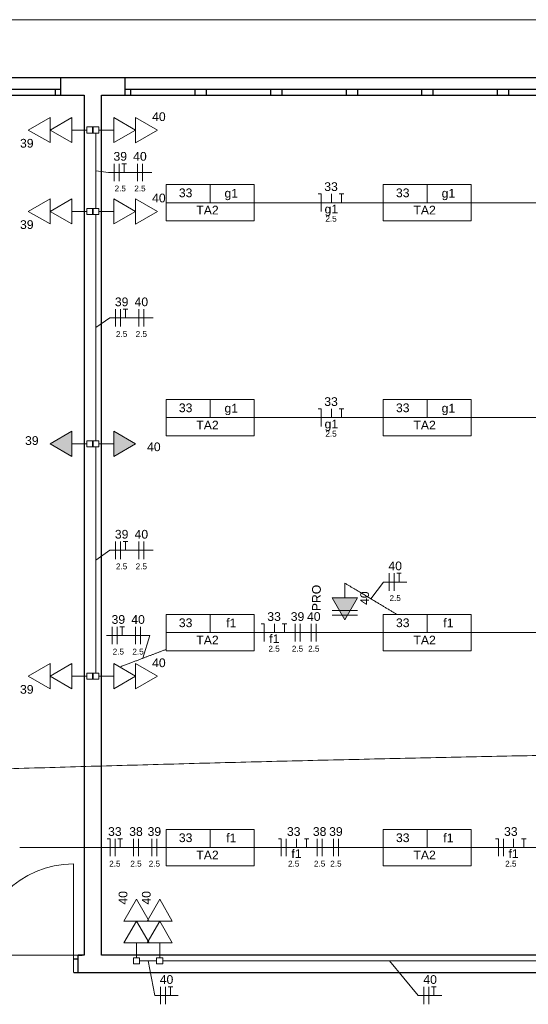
# Model space of a CAD drawing. Header units: millimetres. Extents: x 55082 to 85113, y -5867 to -946.
# Tile 18 of 77: x 57831 to 58268, y -3830 to -2982. Entities that reach past the tile are written whole.
import ezdxf

# ---------------------------------------------------------------- set-up
doc = ezdxf.new("R2010")
doc.units = ezdxf.units.MM
doc.header["$MEASUREMENT"] = 0
for name, color, linetype, lineweight in [('EL-Condutos', 5, 'Continuous', 20), ('EL-Fios (Fase 1)', 7, 'Continuous', 5), ('EL-Fios (Fase 2)', 7, 'Continuous', 5), ('EL-Fios (Fase 3)', 7, 'Continuous', 5), ('EL-Fios (Neutro)', 7, 'Continuous', 5), ('EL-Fios (Retorno)', 7, 'Continuous', 5), ('EL-Fios (Terra)', 7, 'Continuous', 5), ('EL-Textos fios', 7, 'Continuous', 20), ('FINA', 8, 'Continuous', 5), ('P-SIMBOL', 5, 'Continuous', 20), ('Textos', 7, 'Continuous', 5)]:
    doc.layers.add(name, color=color, linetype=linetype, lineweight=lineweight)
doc.styles.add('Arial', font='arial.ttf')

msp = doc.modelspace()

# ---------------------------------------------------------------- hatches: boundary and pattern name
at = {"layer": 'P-SIMBOL', "linetype": 'Continuous'}
for points in [[(57875.77, -3336.32), (57857.02, -3347.14), (57875.77, -3357.97)], [(57911.68, -3357.97), (57930.43, -3347.14), (57911.68, -3336.32)], [(58099.51, -3479.83), (58110.34, -3498.58), (58121.16, -3479.83)]]:
    msp.add_hatch(color=256, dxfattribs=at).paths.add_polyline_path(points)

# ---------------------------------------------------------------- linework, layer by layer
for p, q in [((58752.48, -3032.14), (55586.23, -3032.14)), ((57866.23, -3047.14), (57866.23, -3032.14)), ((57866.23, -3047.14), (57866.23, -3032.14)), ((57921.44, -3047.14), (57921.44, -3032.14)), ((57921.44, -3047.14), (57921.44, -3032.14)), ((57866.23, -3042.14), (57346.23, -3042.14)), ((57861.23, -3042.14), (57861.23, -3047.14)), ((58441.44, -3042.14), (57921.44, -3042.14)), ((57926.44, -3047.14), (57926.44, -3042.14)), ((57981.44, -3042.14), (57981.44, -3047.14)), ((57991.44, -3047.14), (57991.44, -3042.14)), ((58046.44, -3042.14), (58046.44, -3047.14)), ((58056.44, -3047.14), (58056.44, -3042.14)), ((58111.44, -3042.14), (58111.44, -3047.14)), ((58121.44, -3047.14), (58121.44, -3042.14)), ((58176.44, -3042.14), (58176.44, -3047.14)), ((58186.44, -3047.14), (58186.44, -3042.14)), ((58241.44, -3042.14), (58241.44, -3047.14)), ((58251.44, -3047.14), (58251.44, -3042.14)), ((57880.99, -3787.14), (57884.69, -3787.14)), ((57880.99, -3802.14), (57880.99, -3787.14)), ((57880.99, -3802.14), (57880.99, -3787.14)), ((58369.69, -3787.14), (57901.23, -3787.14)), ((57880.99, -3790.64), (57876.99, -3790.64)), ((57877.42, -3802.14), (58365.69, -3802.14)), ((57880.99, -3802.14), (57884.69, -3802.14))]:
    msp.add_line(p, q)
for points in [[(57326.23, -3047.14), (57886.23, -3047.14)], [(57886.23, -3047.14), (57886.23, -3787.14)], [(57901.23, -3047.14), (58461.23, -3047.14)], [(57901.23, -3787.14), (57901.23, -3047.14)], [(57886.23, -3787.14), (57880.99, -3787.14)]]:
    msp.add_lwpolyline(points)
at = {"layer": 'EL-Condutos', "linetype": 'Continuous', "ltscale": 50}
for points in [[(57896.23, -3144.53), (57896.23, -3141.47), (57896.23, -3138.6), (57896.23, -3135.9), (57896.23, -3133.36), (57896.23, -3130.96), (57896.23, -3128.7), (57896.23, -3126.56), (57896.23, -3124.53), (57896.23, -3122.59), (57896.23, -3120.72), (57896.23, -3118.93), (57896.23, -3117.19), (57896.23, -3115.48), (57896.23, -3113.81), (57896.23, -3112.14), (57896.23, -3110.48), (57896.23, -3108.81), (57896.23, -3107.1), (57896.23, -3105.36), (57896.23, -3103.56), (57896.23, -3101.7), (57896.23, -3099.76), (57896.23, -3097.73), (57896.23, -3095.58), (57896.23, -3093.32), (57896.23, -3090.93), (57896.23, -3088.39), (57896.23, -3085.69), (57896.23, -3082.82), (57896.23, -3079.76)], [(58032.5, -3139.64), (58037.09, -3139.64), (58041.5, -3139.64), (58045.73, -3139.64), (58049.81, -3139.64), (58053.73, -3139.64), (58057.53, -3139.64), (58061.2, -3139.64), (58064.77, -3139.64), (58068.25, -3139.64), (58071.64, -3139.64), (58074.97, -3139.64), (58078.25, -3139.64), (58081.49, -3139.64), (58084.7, -3139.64), (58087.89, -3139.64), (58091.09, -3139.64), (58094.3, -3139.64), (58097.53, -3139.64), (58100.81, -3139.64), (58104.14, -3139.64), (58107.54, -3139.64), (58111.01, -3139.64), (58114.58, -3139.64), (58118.25, -3139.64), (58122.05, -3139.64), (58125.98, -3139.64), (58130.05, -3139.64), (58134.29, -3139.64), (58138.69, -3139.64), (58143.28, -3139.64)], [(58219.17, -3139.64), (58223.76, -3139.64), (58228.17, -3139.64), (58232.4, -3139.64), (58236.47, -3139.64), (58240.4, -3139.64), (58244.2, -3139.64), (58247.87, -3139.64), (58251.44, -3139.64), (58254.92, -3139.64), (58258.31, -3139.64), (58261.64, -3139.64), (58264.92, -3139.64), (58268.15, -3139.64), (58271.36, -3139.64), (58274.56, -3139.64), (58277.75, -3139.64), (58280.96, -3139.64), (58284.2, -3139.64), (58287.48, -3139.64), (58290.81, -3139.64), (58294.2, -3139.64), (58297.68, -3139.64), (58301.25, -3139.64), (58304.92, -3139.64), (58308.72, -3139.64), (58312.64, -3139.64), (58316.72, -3139.64), (58320.95, -3139.64), (58325.36, -3139.64), (58329.95, -3139.64)], [(57896.23, -3344.5), (57896.23, -3335.16), (57896.23, -3326.41), (57896.23, -3318.21), (57896.23, -3310.51), (57896.23, -3303.27), (57896.23, -3296.46), (57896.23, -3290.03), (57896.23, -3283.93), (57896.23, -3278.13), (57896.23, -3272.58), (57896.23, -3267.24), (57896.23, -3262.07), (57896.23, -3257.02), (57896.23, -3252.06), (57896.23, -3247.14), (57896.23, -3242.23), (57896.23, -3237.27), (57896.23, -3232.22), (57896.23, -3227.05), (57896.23, -3221.71), (57896.23, -3216.16), (57896.23, -3210.36), (57896.23, -3204.26), (57896.23, -3197.83), (57896.23, -3191.01), (57896.23, -3183.78), (57896.23, -3176.08), (57896.23, -3167.88), (57896.23, -3159.13), (57896.23, -3149.79)], [(58143.28, -3324.64), (58138.69, -3324.64), (58134.29, -3324.64), (58130.05, -3324.64), (58125.98, -3324.64), (58122.05, -3324.64), (58118.25, -3324.64), (58114.58, -3324.64), (58111.01, -3324.64), (58107.54, -3324.64), (58104.14, -3324.64), (58100.81, -3324.64), (58097.53, -3324.64), (58094.3, -3324.64), (58091.09, -3324.64), (58087.89, -3324.64), (58084.7, -3324.64), (58081.49, -3324.64), (58078.25, -3324.64), (58074.97, -3324.64), (58071.64, -3324.64), (58068.25, -3324.64), (58064.77, -3324.64), (58061.2, -3324.64), (58057.53, -3324.64), (58053.73, -3324.64), (58049.81, -3324.64), (58045.73, -3324.64), (58041.5, -3324.64), (58037.09, -3324.64), (58032.5, -3324.64)], [(58329.95, -3324.64), (58325.36, -3324.64), (58320.95, -3324.64), (58316.72, -3324.64), (58312.64, -3324.64), (58308.72, -3324.64), (58304.92, -3324.64), (58301.25, -3324.64), (58297.68, -3324.64), (58294.2, -3324.64), (58290.81, -3324.64), (58287.48, -3324.64), (58284.2, -3324.64), (58280.96, -3324.64), (58277.75, -3324.64), (58274.56, -3324.64), (58271.36, -3324.64), (58268.15, -3324.64), (58264.92, -3324.64), (58261.64, -3324.64), (58258.31, -3324.64), (58254.92, -3324.64), (58251.44, -3324.64), (58247.87, -3324.64), (58244.2, -3324.64), (58240.4, -3324.64), (58236.47, -3324.64), (58232.4, -3324.64), (58228.17, -3324.64), (58223.76, -3324.64), (58219.17, -3324.64)], [(57896.23, -3544.5), (57896.23, -3535.16), (57896.23, -3526.41), (57896.23, -3518.21), (57896.23, -3510.51), (57896.23, -3503.27), (57896.23, -3496.46), (57896.23, -3490.03), (57896.23, -3483.93), (57896.23, -3478.13), (57896.23, -3472.58), (57896.23, -3467.24), (57896.23, -3462.07), (57896.23, -3457.02), (57896.23, -3452.06), (57896.23, -3447.14), (57896.23, -3442.23), (57896.23, -3437.27), (57896.23, -3432.22), (57896.23, -3427.05), (57896.23, -3421.71), (57896.23, -3416.16), (57896.23, -3410.36), (57896.23, -3404.26), (57896.23, -3397.83), (57896.23, -3391.01), (57896.23, -3383.78), (57896.23, -3376.08), (57896.23, -3367.88), (57896.23, -3359.13), (57896.23, -3349.79)], [(58155.3, -3494.06), (58153.99, -3493.27), (58152.7, -3492.5), (58151.45, -3491.74), (58150.21, -3491), (58149, -3490.27), (58147.79, -3489.55), (58146.6, -3488.83), (58145.41, -3488.11), (58144.21, -3487.39), (58143.02, -3486.67), (58141.8, -3485.94), (58140.58, -3485.21), (58139.33, -3484.46), (58138.06, -3483.69), (58136.76, -3482.91), (58135.42, -3482.11), (58134.04, -3481.28), (58132.62, -3480.42), (58131.15, -3479.54), (58129.62, -3478.62), (58128.04, -3477.67), (58126.39, -3476.68), (58124.67, -3475.65), (58122.88, -3474.57), (58121.02, -3473.45), (58119.07, -3472.27), (58117.03, -3471.05), (58114.9, -3469.77), (58112.67, -3468.43), (58110.34, -3467.03)], [(58143.28, -3509.64), (58138.69, -3509.64), (58134.29, -3509.64), (58130.05, -3509.64), (58125.98, -3509.64), (58122.05, -3509.64), (58118.25, -3509.64), (58114.58, -3509.64), (58111.01, -3509.64), (58107.54, -3509.64), (58104.14, -3509.64), (58100.81, -3509.64), (58097.53, -3509.64), (58094.3, -3509.64), (58091.09, -3509.64), (58087.89, -3509.64), (58084.7, -3509.64), (58081.49, -3509.64), (58078.25, -3509.64), (58074.97, -3509.64), (58071.64, -3509.64), (58068.25, -3509.64), (58064.77, -3509.64), (58061.2, -3509.64), (58057.53, -3509.64), (58053.73, -3509.64), (58049.81, -3509.64), (58045.73, -3509.64), (58041.5, -3509.64), (58037.09, -3509.64), (58032.5, -3509.64)], [(58329.95, -3509.64), (58325.36, -3509.64), (58320.95, -3509.64), (58316.72, -3509.64), (58312.64, -3509.64), (58308.72, -3509.64), (58304.92, -3509.64), (58301.25, -3509.64), (58297.68, -3509.64), (58294.2, -3509.64), (58290.81, -3509.64), (58287.48, -3509.64), (58284.2, -3509.64), (58280.96, -3509.64), (58277.75, -3509.64), (58274.56, -3509.64), (58271.36, -3509.64), (58268.15, -3509.64), (58264.92, -3509.64), (58261.64, -3509.64), (58258.31, -3509.64), (58254.92, -3509.64), (58251.44, -3509.64), (58247.87, -3509.64), (58244.2, -3509.64), (58240.4, -3509.64), (58236.47, -3509.64), (58232.4, -3509.64), (58228.17, -3509.64), (58223.76, -3509.64), (58219.17, -3509.64)], [(57956.61, -3524.12), (57955.32, -3524.61), (57954.06, -3525.09), (57952.81, -3525.56), (57951.58, -3526.03), (57950.37, -3526.5), (57949.16, -3526.96), (57947.96, -3527.42), (57946.76, -3527.87), (57945.57, -3528.33), (57944.38, -3528.78), (57943.19, -3529.23), (57941.99, -3529.69), (57940.78, -3530.15), (57939.57, -3530.61), (57938.34, -3531.08), (57937.1, -3531.56), (57935.84, -3532.04), (57934.57, -3532.52), (57933.27, -3533.02), (57931.94, -3533.52), (57930.59, -3534.04), (57929.21, -3534.56), (57927.8, -3535.1), (57926.35, -3535.66), (57924.87, -3536.22), (57923.35, -3536.8), (57921.78, -3537.4), (57920.17, -3538.01), (57918.52, -3538.64), (57916.81, -3539.29)], [(58471.23, -3611.98), (58404.23, -3613.03), (58336.15, -3614.22), (58267.16, -3615.54), (58197.41, -3616.99), (58127.1, -3618.58), (58056.37, -3620.28), (57985.42, -3622.11), (57914.39, -3624.06), (57843.48, -3626.12), (57772.84, -3628.29), (57702.65, -3630.56), (57633.08, -3632.94), (57564.3, -3635.41), (57496.48, -3637.98), (57429.79, -3640.64), (57364.4, -3643.39), (57300.49, -3646.22), (57238.21, -3649.13), (57177.75, -3652.12), (57119.28, -3655.18), (57062.95, -3658.31), (57008.96, -3661.5), (56957.45, -3664.75), (56908.62, -3668.06), (56862.62, -3671.43), (56819.63, -3674.85), (56779.82, -3678.31), (56743.35, -3681.81), (56710.41, -3685.35), (56681.16, -3688.93)], [(57956.57, -3694.64), (57951.29, -3694.64), (57946.23, -3694.64), (57941.39, -3694.64), (57936.74, -3694.64), (57932.26, -3694.64), (57927.95, -3694.64), (57923.78, -3694.64), (57919.74, -3694.64), (57915.82, -3694.64), (57911.99, -3694.64), (57908.24, -3694.64), (57904.55, -3694.64), (57900.92, -3694.64), (57897.31, -3694.64), (57893.73, -3694.64), (57890.14, -3694.64), (57886.53, -3694.64), (57882.9, -3694.64), (57879.21, -3694.64), (57875.46, -3694.64), (57871.63, -3694.64), (57867.71, -3694.64), (57863.67, -3694.64), (57859.5, -3694.64), (57855.19, -3694.64), (57850.71, -3694.64), (57846.06, -3694.64), (57841.22, -3694.64), (57836.16, -3694.64), (57830.88, -3694.64)], [(58143.28, -3694.64), (58138.69, -3694.64), (58134.29, -3694.64), (58130.05, -3694.64), (58125.98, -3694.64), (58122.05, -3694.64), (58118.25, -3694.64), (58114.58, -3694.64), (58111.01, -3694.64), (58107.54, -3694.64), (58104.14, -3694.64), (58100.81, -3694.64), (58097.53, -3694.64), (58094.3, -3694.64), (58091.09, -3694.64), (58087.89, -3694.64), (58084.7, -3694.64), (58081.49, -3694.64), (58078.25, -3694.64), (58074.97, -3694.64), (58071.64, -3694.64), (58068.25, -3694.64), (58064.77, -3694.64), (58061.2, -3694.64), (58057.53, -3694.64), (58053.73, -3694.64), (58049.81, -3694.64), (58045.73, -3694.64), (58041.5, -3694.64), (58037.09, -3694.64), (58032.5, -3694.64)], [(58329.95, -3694.64), (58325.36, -3694.64), (58320.95, -3694.64), (58316.72, -3694.64), (58312.64, -3694.64), (58308.72, -3694.64), (58304.92, -3694.64), (58301.25, -3694.64), (58297.68, -3694.64), (58294.2, -3694.64), (58290.81, -3694.64), (58287.48, -3694.64), (58284.2, -3694.64), (58280.96, -3694.64), (58277.75, -3694.64), (58274.56, -3694.64), (58271.36, -3694.64), (58268.15, -3694.64), (58264.92, -3694.64), (58261.64, -3694.64), (58258.31, -3694.64), (58254.92, -3694.64), (58251.44, -3694.64), (58247.87, -3694.64), (58244.2, -3694.64), (58240.4, -3694.64), (58236.47, -3694.64), (58232.4, -3694.64), (58228.17, -3694.64), (58223.76, -3694.64), (58219.17, -3694.64)], [(57933.89, -3792.14), (57934.54, -3792.14), (57935.15, -3792.14), (57935.73, -3792.14), (57936.29, -3792.14), (57936.82, -3792.14), (57937.32, -3792.14), (57937.81, -3792.14), (57938.28, -3792.14), (57938.73, -3792.14), (57939.17, -3792.14), (57939.59, -3792.14), (57940.01, -3792.14), (57940.42, -3792.14), (57940.82, -3792.14), (57941.23, -3792.14), (57941.63, -3792.14), (57942.03, -3792.14), (57942.44, -3792.14), (57942.86, -3792.14), (57943.28, -3792.14), (57943.72, -3792.14), (57944.17, -3792.14), (57944.64, -3792.14), (57945.13, -3792.14), (57945.63, -3792.14), (57946.16, -3792.14), (57946.72, -3792.14), (57947.3, -3792.14), (57947.91, -3792.14), (57948.56, -3792.14)], [(57953.85, -3792.14), (57972.65, -3792.14), (57990.24, -3792.14), (58006.72, -3792.14), (58022.18, -3792.14), (58036.69, -3792.14), (58050.35, -3792.14), (58063.24, -3792.14), (58075.45, -3792.14), (58087.06, -3792.14), (58098.15, -3792.14), (58108.82, -3792.14), (58119.14, -3792.14), (58129.21, -3792.14), (58139.11, -3792.14), (58148.92, -3792.14), (58158.73, -3792.14), (58168.62, -3792.14), (58178.69, -3792.14), (58189.01, -3792.14), (58199.68, -3792.14), (58210.77, -3792.14), (58222.38, -3792.14), (58234.59, -3792.14), (58247.48, -3792.14), (58261.14, -3792.14), (58275.65, -3792.14), (58291.11, -3792.14), (58307.59, -3792.14), (58325.19, -3792.14), (58343.98, -3792.14)]]:
    msp.add_spline(points, degree=3, dxfattribs=at)
at = {"layer": 'EL-Fios (Fase 1)'}
for p, q in [((57911.99, -3121.08), (57911.99, -3106.08)), ((57932.08, -3121.08), (57932.08, -3106.08)), ((57913.19, -3246.31), (57913.19, -3231.31)), ((57933.28, -3246.31), (57933.28, -3231.31)), ((57913.19, -3446.31), (57913.19, -3431.31)), ((57933.28, -3446.31), (57933.28, -3431.31)), ((58148.39, -3473.57), (58148.39, -3458.57)), ((57910.36, -3519.66), (57910.36, -3504.66)), ((57930.45, -3519.66), (57930.45, -3504.66)), ((58067.55, -3517.14), (58067.55, -3502.14)), ((58081.54, -3517.14), (58081.54, -3502.14)), ((57928.68, -3702.14), (57928.68, -3687.14)), ((57944.48, -3702.14), (57944.48, -3687.14)), ((58086.57, -3702.14), (58086.57, -3687.14)), ((58100.56, -3702.14), (58100.56, -3687.14)), ((57951.81, -3829.51), (57951.81, -3814.51)), ((58178.4, -3829.51), (58178.4, -3814.51))]:
    msp.add_line(p, q, dxfattribs=at)
at = {"layer": 'EL-Fios (Fase 2)'}
for p, q in [((57916.28, -3121.08), (57916.28, -3106.08)), ((57936.37, -3121.08), (57936.37, -3106.08)), ((57917.48, -3246.31), (57917.48, -3231.31)), ((57937.57, -3246.31), (57937.57, -3231.31)), ((57917.48, -3446.31), (57917.48, -3431.31)), ((57937.57, -3446.31), (57937.57, -3431.31)), ((58152.68, -3473.57), (58152.68, -3458.57)), ((57914.65, -3519.66), (57914.65, -3504.66)), ((57934.73, -3519.66), (57934.73, -3504.66)), ((58071.84, -3517.14), (58071.84, -3502.14)), ((58085.83, -3517.14), (58085.83, -3502.14)), ((57932.97, -3702.14), (57932.97, -3687.14)), ((57948.77, -3702.14), (57948.77, -3687.14)), ((58090.86, -3702.14), (58090.86, -3687.14)), ((58104.85, -3702.14), (58104.85, -3687.14)), ((57956.1, -3829.51), (57956.1, -3814.51)), ((58182.68, -3829.51), (58182.68, -3814.51))]:
    msp.add_line(p, q, dxfattribs=at)
at = {"layer": 'EL-Fios (Fase 3)'}
for p, q in [((57912.88, -3702.14), (57912.88, -3687.14)), ((58060.07, -3702.14), (58060.07, -3687.14)), ((58246.74, -3702.14), (58246.74, -3687.14))]:
    msp.add_line(p, q, dxfattribs=at)
at = {"layer": 'EL-Fios (Neutro)'}
for p, q in [((58087.53, -3132.14), (58090.03, -3132.14)), ((58090.03, -3147.14), (58090.03, -3132.14)), ((58087.53, -3317.14), (58090.03, -3317.14)), ((58090.03, -3332.14), (58090.03, -3317.14)), ((58038.56, -3502.14), (58041.06, -3502.14)), ((58041.06, -3517.14), (58041.06, -3502.14)), ((57906.09, -3687.14), (57908.59, -3687.14)), ((57908.59, -3702.14), (57908.59, -3687.14)), ((58053.29, -3687.14), (58055.79, -3687.14)), ((58055.79, -3702.14), (58055.79, -3687.14)), ((58239.96, -3687.14), (58242.46, -3687.14)), ((58242.46, -3702.14), (58242.46, -3687.14))]:
    msp.add_line(p, q, dxfattribs=at)
at = {"layer": 'EL-Fios (Retorno)'}
for p, q in [((58098.78, -3139.64), (58098.78, -3132.14)), ((58098.78, -3324.64), (58098.78, -3317.14)), ((58049.81, -3509.64), (58049.81, -3502.14)), ((58068.82, -3694.64), (58068.82, -3687.14)), ((58255.49, -3694.64), (58255.49, -3687.14))]:
    msp.add_line(p, q, dxfattribs=at)
at = {"layer": 'EL-Fios (Terra)'}
for points in [[(57920.56, -3113.58), (57920.56, -3106.08), (57918.56, -3106.08), (57922.56, -3106.08)], [(58107.53, -3139.64), (58107.53, -3132.14), (58105.53, -3132.14), (58109.53, -3132.14)], [(57921.76, -3238.81), (57921.76, -3231.31), (57919.76, -3231.31), (57923.76, -3231.31)], [(58107.53, -3324.64), (58107.53, -3317.14), (58105.53, -3317.14), (58109.53, -3317.14)], [(57921.76, -3438.81), (57921.76, -3431.31), (57919.76, -3431.31), (57923.76, -3431.31)], [(58156.96, -3466.07), (58156.96, -3458.57), (58154.96, -3458.57), (58158.96, -3458.57)], [(57918.93, -3512.16), (57918.93, -3504.66), (57916.93, -3504.66), (57920.93, -3504.66)], [(58058.56, -3509.64), (58058.56, -3502.14), (58056.56, -3502.14), (58060.56, -3502.14)], [(57917.16, -3694.64), (57917.16, -3687.14), (57915.16, -3687.14), (57919.16, -3687.14)], [(58077.57, -3694.64), (58077.57, -3687.14), (58075.57, -3687.14), (58079.57, -3687.14)], [(58264.24, -3694.64), (58264.24, -3687.14), (58262.24, -3687.14), (58266.24, -3687.14)], [(57960.38, -3822.01), (57960.38, -3814.51), (57958.38, -3814.51), (57962.38, -3814.51)], [(58186.97, -3822.01), (58186.97, -3814.51), (58184.97, -3814.51), (58188.97, -3814.51)]]:
    msp.add_lwpolyline(points, dxfattribs=at)
at = {"layer": 'EL-Textos fios'}
for p, q in [((57896.23, -3112.14), (57907.17, -3113.58)), ((57907.17, -3113.58), (57944.33, -3113.58)), ((57896.23, -3247.14), (57908.37, -3238.81)), ((57908.37, -3238.81), (57945.54, -3238.81)), ((57896.23, -3447.14), (57908.37, -3438.81)), ((57908.37, -3438.81), (57945.54, -3438.81)), ((58132.83, -3480.55), (58143.57, -3466.07)), ((58143.57, -3466.07), (58163.79, -3466.07)), ((57905.53, -3512.16), (57942.7, -3512.16)), ((57936.72, -3531.7), (57942.7, -3512.16)), ((57941.23, -3792.14), (57946.99, -3822.01)), ((58148.92, -3792.14), (58173.57, -3822.01)), ((57946.99, -3822.01), (57967.21, -3822.01)), ((58173.57, -3822.01), (58193.79, -3822.01))]:
    msp.add_line(p, q, dxfattribs=at)
at = {"layer": 'FINA'}
msp.add_line((57876.99, -3708.64), (57876.99, -3802.14), dxfattribs=at)
msp.add_lwpolyline([(59696.23, -3032.14), (59696.23, -2982.14), (55586.23, -2982.14), (55586.23, -3032.14)], dxfattribs=at)
for points in [[(57326.23, -3047.14), (57326.23, -3787.14), (57886.23, -3787.14), (57886.23, -3047.14)], [(57901.23, -3047.14), (57901.23, -3787.14), (58461.23, -3787.14), (58461.23, -3047.14)]]:
    msp.add_lwpolyline(points, close=True, dxfattribs=at)
msp.add_arc((57876.99, -3790.64), 82, 90, 180, dxfattribs=at)
at = {"layer": 'P-SIMBOL'}
for p, q in [((57838.24, -3077.14), (57856.99, -3066.31)), ((57856.99, -3066.31), (57856.99, -3087.96)), ((57857.02, -3077.14), (57875.77, -3066.32)), ((57875.77, -3066.32), (57875.77, -3087.97)), ((57911.68, -3066.32), (57930.43, -3077.14)), ((57911.68, -3087.97), (57911.68, -3066.32)), ((57930.46, -3066.33), (57949.21, -3077.15)), ((57930.46, -3087.98), (57930.46, -3066.33)), ((57888.57, -3079.8), (57888.57, -3074.49)), ((57888.57, -3074.49), (57893.88, -3074.49)), ((57893.57, -3074.49), (57898.88, -3074.49)), ((57893.57, -3079.8), (57893.57, -3074.49)), ((57893.88, -3074.49), (57893.88, -3079.8)), ((57898.88, -3074.49), (57898.88, -3079.8)), ((57856.99, -3087.96), (57838.24, -3077.14)), ((57875.77, -3087.97), (57857.02, -3077.14)), ((57875.77, -3077.14), (57888.57, -3077.14)), ((57893.88, -3079.8), (57888.57, -3079.8)), ((57898.88, -3079.8), (57893.57, -3079.8)), ((57911.68, -3077.14), (57898.88, -3077.14)), ((57930.43, -3077.14), (57911.68, -3087.97)), ((57949.21, -3077.15), (57930.46, -3087.98)), ((57956.63, -3124.08), (57956.63, -3155.21)), ((57956.63, -3124.08), (58032.48, -3124.08)), ((57994.56, -3139.64), (57994.56, -3124.08)), ((58032.48, -3124.08), (58032.48, -3155.21)), ((58143.3, -3124.08), (58143.3, -3155.21)), ((58143.3, -3124.08), (58219.15, -3124.08)), ((58181.23, -3139.64), (58181.23, -3124.08)), ((58219.15, -3124.08), (58219.15, -3155.21)), ((57838.24, -3147.14), (57856.99, -3136.31)), ((57856.99, -3136.31), (57856.99, -3157.96)), ((57857.02, -3147.14), (57875.77, -3136.32)), ((57875.77, -3136.32), (57875.77, -3157.97)), ((57911.68, -3136.32), (57930.43, -3147.14)), ((57911.68, -3157.97), (57911.68, -3136.32)), ((57930.46, -3136.33), (57949.21, -3147.15)), ((57930.46, -3157.98), (57930.46, -3136.33)), ((57956.63, -3139.64), (58032.48, -3139.64)), ((58143.3, -3139.64), (58219.15, -3139.64)), ((57856.99, -3157.96), (57838.24, -3147.14)), ((57875.77, -3157.97), (57857.02, -3147.14)), ((57875.77, -3147.14), (57888.57, -3147.14)), ((57888.57, -3149.8), (57888.57, -3144.49)), ((57888.57, -3144.49), (57893.88, -3144.49)), ((57893.88, -3149.8), (57888.57, -3149.8)), ((57893.57, -3144.49), (57898.88, -3144.49)), ((57893.57, -3149.8), (57893.57, -3144.49)), ((57898.88, -3149.8), (57893.57, -3149.8)), ((57893.88, -3144.49), (57893.88, -3149.8)), ((57898.88, -3144.49), (57898.88, -3149.8)), ((57911.68, -3147.14), (57898.88, -3147.14)), ((57930.43, -3147.14), (57911.68, -3157.97)), ((57949.21, -3147.15), (57930.46, -3157.98)), ((57956.63, -3155.21), (58032.48, -3155.21)), ((58143.3, -3155.21), (58219.15, -3155.21)), ((57956.63, -3309.08), (57956.63, -3340.21)), ((57956.63, -3309.08), (58032.48, -3309.08)), ((57994.56, -3324.64), (57994.56, -3309.08)), ((58032.48, -3309.08), (58032.48, -3340.21)), ((58143.3, -3309.08), (58143.3, -3340.21)), ((58143.3, -3309.08), (58219.15, -3309.08)), ((58181.23, -3324.64), (58181.23, -3309.08)), ((58219.15, -3309.08), (58219.15, -3340.21)), ((57956.63, -3324.64), (58032.48, -3324.64)), ((58143.3, -3324.64), (58219.15, -3324.64)), ((57857.02, -3347.14), (57875.77, -3336.32)), ((57875.77, -3336.32), (57875.77, -3357.97)), ((57911.68, -3357.97), (57911.68, -3336.32)), ((57911.68, -3336.32), (57930.43, -3347.14)), ((57888.57, -3349.8), (57888.57, -3344.49)), ((57888.57, -3344.49), (57893.88, -3344.49)), ((57893.57, -3349.8), (57893.57, -3344.49)), ((57893.57, -3344.49), (57898.88, -3344.49)), ((57893.88, -3344.49), (57893.88, -3349.8)), ((57898.88, -3344.49), (57898.88, -3349.8)), ((57956.63, -3340.21), (58032.48, -3340.21)), ((58143.3, -3340.21), (58219.15, -3340.21)), ((57875.77, -3357.97), (57857.02, -3347.14)), ((57875.77, -3347.14), (57888.57, -3347.14)), ((57893.88, -3349.8), (57888.57, -3349.8)), ((57898.88, -3349.8), (57893.57, -3349.8)), ((57911.68, -3347.14), (57898.88, -3347.14)), ((57930.43, -3347.14), (57911.68, -3357.97)), ((58110.34, -3479.83), (58110.34, -3467.03)), ((58110.34, -3498.58), (58099.51, -3479.83)), ((58099.51, -3479.83), (58121.16, -3479.83)), ((58121.16, -3479.83), (58110.34, -3498.58)), ((58099.51, -3490.67), (58121.16, -3490.67)), ((57956.63, -3494.08), (57956.63, -3525.21)), ((57956.63, -3494.08), (58032.48, -3494.08)), ((57994.56, -3509.64), (57994.56, -3494.08)), ((58032.48, -3494.08), (58032.48, -3525.21)), ((58099.51, -3494.74), (58121.16, -3494.74)), ((58143.3, -3494.08), (58143.3, -3525.21)), ((58143.3, -3494.08), (58219.15, -3494.08)), ((58181.23, -3509.64), (58181.23, -3494.08)), ((58219.15, -3494.08), (58219.15, -3525.21)), ((57956.63, -3509.64), (58032.48, -3509.64)), ((58143.3, -3509.64), (58219.15, -3509.64)), ((57956.63, -3525.21), (58032.48, -3525.21)), ((58143.3, -3525.21), (58219.15, -3525.21)), ((57838.24, -3547.14), (57856.99, -3536.31)), ((57856.99, -3536.31), (57856.99, -3557.96)), ((57857.02, -3547.14), (57875.77, -3536.32)), ((57875.77, -3536.32), (57875.77, -3557.97)), ((57911.68, -3536.32), (57930.43, -3547.14)), ((57911.68, -3557.97), (57911.68, -3536.32)), ((57930.46, -3536.33), (57949.21, -3547.15)), ((57930.46, -3557.98), (57930.46, -3536.33)), ((57856.99, -3557.96), (57838.24, -3547.14)), ((57875.77, -3557.97), (57857.02, -3547.14)), ((57875.77, -3547.14), (57888.57, -3547.14)), ((57888.57, -3549.8), (57888.57, -3544.49)), ((57888.57, -3544.49), (57893.88, -3544.49)), ((57893.88, -3549.8), (57888.57, -3549.8)), ((57893.57, -3544.49), (57898.88, -3544.49)), ((57893.57, -3549.8), (57893.57, -3544.49)), ((57898.88, -3549.8), (57893.57, -3549.8)), ((57893.88, -3544.49), (57893.88, -3549.8)), ((57898.88, -3544.49), (57898.88, -3549.8)), ((57911.68, -3547.14), (57898.88, -3547.14)), ((57930.43, -3547.14), (57911.68, -3557.97)), ((57949.21, -3547.15), (57930.46, -3557.98)), ((57956.63, -3679.08), (57956.63, -3710.21)), ((57956.63, -3679.08), (58032.48, -3679.08)), ((57994.56, -3694.64), (57994.56, -3679.08)), ((58032.48, -3679.08), (58032.48, -3710.21)), ((58143.3, -3679.08), (58143.3, -3710.21)), ((58143.3, -3679.08), (58219.15, -3679.08)), ((58181.23, -3694.64), (58181.23, -3679.08)), ((58219.15, -3679.08), (58219.15, -3710.21)), ((57956.63, -3694.64), (58032.48, -3694.64)), ((58143.3, -3694.64), (58219.15, -3694.64)), ((57956.63, -3710.21), (58032.48, -3710.21)), ((58143.3, -3710.21), (58219.15, -3710.21)), ((57920.41, -3757.91), (57931.23, -3739.16)), ((57931.23, -3739.16), (57942.06, -3757.91)), ((57940.41, -3757.91), (57951.23, -3739.16)), ((57951.23, -3739.16), (57962.06, -3757.91)), ((57920.4, -3776.69), (57931.23, -3757.94)), ((57942.06, -3757.91), (57920.41, -3757.91)), ((57931.23, -3757.94), (57942.05, -3776.69)), ((57940.4, -3776.69), (57951.23, -3757.94)), ((57962.06, -3757.91), (57940.41, -3757.91)), ((57951.23, -3757.94), (57962.05, -3776.69)), ((57942.05, -3776.69), (57920.4, -3776.69)), ((57931.23, -3776.69), (57931.23, -3789.49)), ((57962.05, -3776.69), (57940.4, -3776.69)), ((57951.23, -3776.69), (57951.23, -3789.49)), ((57928.57, -3789.49), (57933.88, -3789.49)), ((57928.57, -3794.8), (57928.57, -3789.49)), ((57933.88, -3794.8), (57928.57, -3794.8)), ((57933.88, -3789.49), (57933.88, -3794.8)), ((57948.57, -3789.49), (57953.88, -3789.49)), ((57948.57, -3794.8), (57948.57, -3789.49)), ((57953.88, -3794.8), (57948.57, -3794.8)), ((57953.88, -3789.49), (57953.88, -3794.8))]:
    msp.add_line(p, q, dxfattribs=at)

# ---------------------------------------------------------------- texts
at = {"layer": 'EL-Textos fios', "attachment_point": 8, "line_spacing_factor": 0.6, "style": 'Arial'}
for s, insert, char_height, width in [('39', (57917.28, -3103.6), 7.5, 23.3003), ('40', (57934.22, -3103.6), 7.5, 23.3003), ('2.5', (57917.28, -3129.98), 5, 19.4131), ('2.5', (57934.22, -3129.98), 5, 19.4131), ('39', (57918.48, -3228.83), 7.5, 23.3003), ('40', (57935.42, -3228.83), 7.5, 23.3003), ('2.5', (57918.48, -3255.21), 5, 19.4131), ('2.5', (57935.42, -3255.21), 5, 19.4131), ('33', (58098.53, -3314.67), 7.5, 23.3003), ('g1', (58098.78, -3336.12), 7.5, 23.3003), ('2.5', (58098.53, -3341.04), 5, 19.4131), ('39', (57918.48, -3428.83), 7.5, 23.3003), ('40', (57935.42, -3428.83), 7.5, 23.3003), ('2.5', (57918.48, -3455.21), 5, 19.4131), ('2.5', (57935.42, -3455.21), 5, 19.4131), ('40', (58153.68, -3456.09), 7.5, 23.3003), ('2.5', (58153.68, -3482.47), 5, 19.4131), ('33', (58049.56, -3499.67), 7.5, 23.3003), ('39', (58069.7, -3499.67), 7.5, 23.3003), ('40', (58083.69, -3499.67), 7.5, 23.3003), ('39', (57915.65, -3502.18), 7.5, 23.3003), ('40', (57932.59, -3502.18), 7.5, 23.3003), ('f1', (58049.81, -3518.64), 7.5, 17.4695), ('2.5', (57915.65, -3528.56), 5, 19.4131), ('2.5', (57932.59, -3528.56), 5, 19.4131), ('2.5', (58049.56, -3526.04), 5, 19.4131), ('2.5', (58069.7, -3526.04), 5, 19.4131), ('2.5', (58083.69, -3526.04), 5, 19.4131), ('33', (57912.63, -3684.67), 7.5, 23.3003), ('38', (57930.82, -3684.67), 7.5, 23.3003), ('39', (57946.63, -3684.67), 7.5, 23.3003), ('33', (58066.43, -3684.67), 7.5, 23.3003), ('38', (58088.71, -3684.67), 7.5, 23.3003), ('39', (58102.71, -3684.67), 7.5, 23.3003), ('33', (58253.1, -3684.67), 7.5, 23.3003), ('f1', (58068.82, -3703.64), 7.5, 17.4695), ('f1', (58255.49, -3703.64), 7.5, 17.4695), ('2.5', (57912.63, -3711.04), 5, 19.4131), ('2.5', (57930.82, -3711.04), 5, 19.4131), ('2.5', (57946.63, -3711.04), 5, 19.4131), ('2.5', (58066.43, -3711.04), 5, 19.4131), ('2.5', (58088.71, -3711.04), 5, 19.4131), ('2.5', (58102.71, -3711.04), 5, 19.4131), ('2.5', (58253.1, -3711.04), 5, 19.4131), ('40', (57957.1, -3812.03), 7.5, 23.3003), ('40', (58183.68, -3812.03), 7.5, 23.3003)]:
    msp.add_mtext(s, dxfattribs=dict(at, insert=insert, char_height=char_height, width=width))
at = {"layer": 'EL-Textos fios', "attachment_point": 8, "rotation": 0.00084, "line_spacing_factor": 0.6, "style": 'Arial'}
for s, insert, char_height, width in [('33', (58098.53, -3129.67), 7.5, 23.3003), ('g1', (58098.78, -3151.12), 7.5, 23.3003), ('2.5', (58098.53, -3156.04), 5, 19.4131)]:
    msp.add_mtext(s, dxfattribs=dict(at, insert=insert, char_height=char_height, width=width))
at = {"layer": 'Textos', "char_height": 7.5, "attachment_point": 8, "line_spacing_factor": 0.6, "style": 'Arial'}
for s, insert, width in [('40', (57950.51, -3069.45), 23.3003), ('39', (57836.94, -3092.34), 23.3003), ('33', (57973.51, -3135.02), 23.3003), ('33', (58160.18, -3135.02), 23.3003), ('40', (57950.51, -3139.45), 23.3003), ('g1', (58012.76, -3137.49), 23.3003), ('g1', (58199.43, -3137.49), 23.3003), ('TA2', (57992.31, -3149.77), 38.4375), ('TA2', (58178.98, -3149.77), 38.4375), ('39', (57836.94, -3162.34), 23.3003), ('33', (57973.51, -3320.02), 23.3003), ('g1', (58012.76, -3322.49), 23.3003), ('33', (58160.18, -3320.02), 23.3003), ('g1', (58199.43, -3322.49), 23.3003), ('TA2', (57992.31, -3334.77), 38.4375), ('TA2', (58178.98, -3334.77), 38.4375), ('39', (57841.26, -3348.21), 23.3003), ('40', (57946.2, -3353.58), 23.3003), ('33', (57973.51, -3505.02), 23.3003), ('f1', (58012.76, -3505.02), 17.4695), ('33', (58160.18, -3505.02), 23.3003), ('f1', (58199.43, -3505.02), 17.4695), ('TA2', (57992.31, -3519.77), 38.4375), ('TA2', (58178.98, -3519.77), 38.4375), ('40', (57950.51, -3539.45), 23.3003), ('39', (57836.94, -3562.34), 23.3003), ('33', (57973.51, -3690.02), 23.3003), ('f1', (58012.76, -3690.02), 17.4695), ('33', (58160.18, -3690.02), 23.3003), ('f1', (58199.43, -3690.02), 17.4695), ('TA2', (57992.31, -3704.77), 38.4375), ('TA2', (58178.98, -3704.77), 38.4375)]:
    msp.add_mtext(s, dxfattribs=dict(at, insert=insert, width=width))
at = {"layer": 'Textos', "char_height": 7.5, "attachment_point": 8, "rotation": 90.00021, "line_spacing_factor": 0.6, "style": 'Arial'}
for s, insert, width in [('PRO', (58089.82, -3479.8), 45.423), ('40', (58131.26, -3479.95), 23.3003), ('40', (57923.53, -3737.86), 23.3003), ('40', (57943.53, -3737.86), 23.3003)]:
    msp.add_mtext(s, dxfattribs=dict(at, insert=insert, width=width))

doc.saveas('drawing.dxf')
